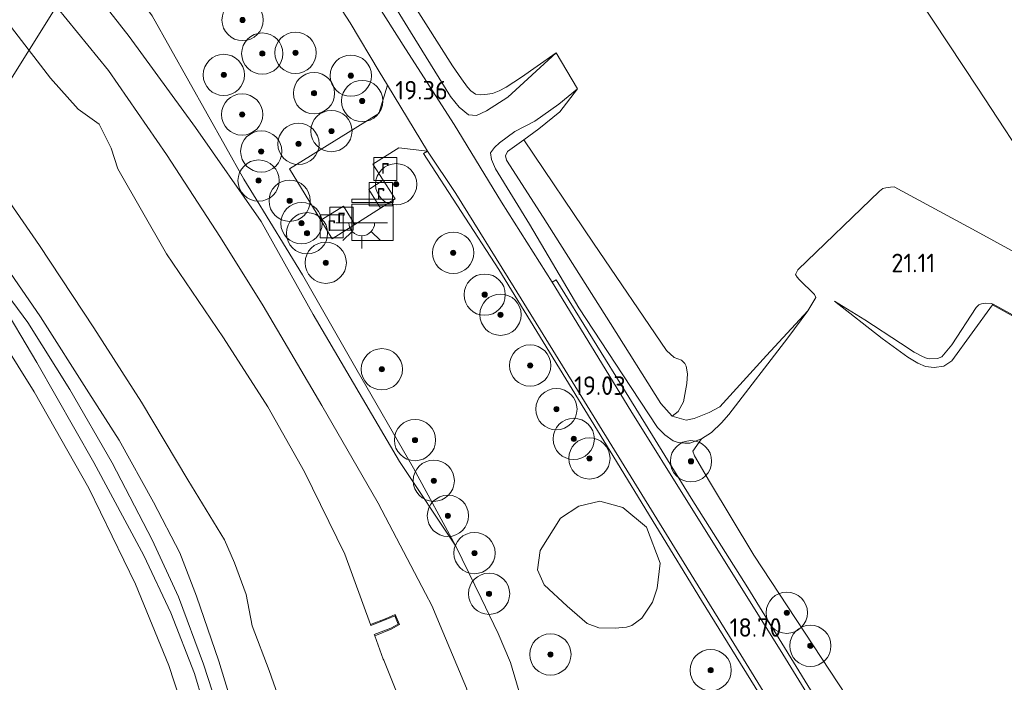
# Model space of a CAD drawing. Extents: x 196936 to 200438, y 361224 to 364196.
# Tile 59 of 256: x 197359 to 197455, y 363239 to 363303. Entities that reach past the tile are written whole.
import ezdxf
from ezdxf.enums import TextEntityAlignment as Align
from ezdxf.lldxf.tags import DXFTag

# ---------------------------------------------------------------- set-up
doc = ezdxf.new("R2010")
doc.units = 0
for name, color, linetype, lineweight in [('B-ME-GR-BOOM-S', 90, 'Continuous', 25), ('B-ME-GR-BOUWLAND_AKKERBOUW-GV', 80, 'Continuous', 13), ('B-ME-GR-GRAS-GV', 60, 'Continuous', 13), ('B-ME-GW-TALUD_KRUIN-G', 90, 'Continuous', 18), ('B-ME-GW-TALUD_TEEN-G', 90, 'Continuous', 18), ('B-ME-IE-MEUBILAIR_WEGMEUBILAIR-S', 7, 'Continuous', 25), ('B-ME-IE-TERREINAFSCHEIDING_KUNSTMATIG_HEKWERK-G', 20, 'IE-TERREINAFSCHEIDING-KUNSTMATIG', 18), ('B-ME-IE-TERREINAFSCHEIDING_KUNSTMATIG_MUUR-GV', 90, 'Continuous', 18), ('B-ME-KL-ET_HS-G', 10, 'KL-HS-N', 18), ('B-ME-OG-HOOGTEPUNT-S', 7, 'Continuous', 25), ('B-ME-OG-TERREIN_GROEN-GV', 7, 'Continuous', 18), ('B-ME-OG-TERREIN_GROEN_TUIN-GV', 7, 'Continuous', 18), ('B-ME-OG-WATER_BEEK-GV', 150, 'Continuous', 18), ('B-ME-RI-GWA_RIOOLPUT-S', 30, 'Continuous', 25), ('B-ME-VH-ONVERHARD-GV', 252, 'Continuous', 18), ('B-ME-VH-VERHARDING_ASFALT-GV', 252, 'Continuous', 18), ('B-ME-VH-VERHARDING_ASFALT_GROEN-GV', 100, 'Continuous', 18), ('B-ME-VH-VERHARDING_BETON-GV', 252, 'Continuous', 18), ('B-ME-VH-VERHARDING_STRAATBAKSTEEN-GV', 252, 'Continuous', 18)]:
    doc.layers.add(name, color=color, linetype=linetype, lineweight=lineweight)
doc.styles.add('NLCS-ISO', font='NLCS-ISO.ttf')
doc.styles.add('NLCS-ISO-ANNOTATIVE-T18', font='NLCS-ISO.ttf', dxfattribs={"height": 1.8})
doc.styles.get("Standard").update_dxf_attribs({"font": 'arial.ttf'})
doc.linetypes.add('IE-TERREINAFSCHEIDING-KUNSTMATIG', pattern='A,4,[82,NLCS.SHX,S=0.75,R=90,X=0,Y=0],4,-2', length=10)
tags = doc.linetypes.add('KL-HS-N', pattern='A,4,-1,[103,NLCS.SHX,S=0.75,R=0,X=0,Y=0],-1,4,-1,["H",Standard,S=1,R=0,X=0,Y=-0.5],-2', length=13).pattern_tags.tags
tags[18] = DXFTag(74, 10)

# ---------------------------------------------------------------- blocks, each defined once
blk = doc.blocks.new('SAL-HOOGTELABEL-SO')
at = {"color": 0, "linetype": 'ByBlock', "lineweight": -2, "style": 'NLCS-ISO-ANNOTATIVE-T18'}
blk.add_attdef('HOOGTE', text='', height=1.8, dxfattribs=at).set_placement((2.788, 0), align=Align.RIGHT)
blk = doc.blocks.new('SGR-BOOM_01-SO')
at = {"linetype": 'ByBlock', "lineweight": 18}
h = blk.add_hatch(color=0, dxfattribs=at)
h.dxf.hatch_style = 1
edge = h.paths.add_edge_path()
edge.add_arc((0, 0), 0.25, 0, 360)
at = {"color": 0, "linetype": 'ByBlock', "lineweight": 18}
for radius in [2, 0.25]:
    blk.add_circle((0, 0), radius, dxfattribs=at)
blk = doc.blocks.new('SKL-DATA_KAST-SO')
at = {"color": 0, "linetype": 'ByBlock', "lineweight": 18}
for points in [[(-2, 2), (2, 2), (2, 1.68), (-2, 1.68)], [(-2, 1.52), (2, 1.52), (2, -2), (-2, -2)]]:
    blk.add_lwpolyline(points, close=True, dxfattribs=at)
blk = doc.blocks.new('SRI-PUT_INSPECTIEPUT_RIOOLPUT-SO')
at = {"color": 0, "linetype": 'ByBlock', "lineweight": 18}
blk.add_lwpolyline([(-1.125, -1.125), (1.125, -1.125), (1.125, 1.125), (-1.125, 1.125)], close=True, dxfattribs=at)
at = {"color": 0, "linetype": 'ByBlock', "lineweight": 18, "style": 'NLCS-ISO'}
blk.add_text('r', height=1.5, dxfattribs=at).set_placement((0, 0.283), align=Align.MIDDLE_CENTER)
blk = doc.blocks.new('SKL-ET_OV_LICHTPUNT-SO')
at = {"color": 0, "linetype": 'ByBlock', "lineweight": 18}
for points in [[(-1.25, 0), (-2.5, 0)], [(1.25, 0), (2.5, 0)], [(-0.915, -0.851), (-1.831, -1.703)], [(0.915, -0.851), (1.831, -1.703)], [(0, -1.25), (0, -2.5)]]:
    blk.add_lwpolyline(points, dxfattribs=at)
blk.add_lwpolyline([(0, 0), (1.25, 0, -1), (-1.25, 0)], format="xyb", close=True, dxfattribs=at)

msp = doc.modelspace()

# ---------------------------------------------------------------- linework, layer by layer
at = {"layer": 'B-ME-GR-BOUWLAND_AKKERBOUW-GV'}
for points in [[(197458.196, 363287.888, 21.941), (197452.345, 363296.801, 22.075), (197445.161, 363307.744, 22.008), (197439.969, 363315.657, 22.083), (197437.872, 363318.852, 22.033), (197434.662, 363323.742, 22.122), (197426.359, 363336.395, 22.214), (197422.804, 363341.807, 22.383), (197419.464, 363346.891, 22.34), (197411.778, 363358.583, 22.609), (197410.021, 363361.256, 22.557), (197406.853, 363366.076, 22.737), (197406.083, 363367.246, 23.072), (197407.044, 363368.009, 23.14), (197411.578, 363371.254, 22.969), (197410.229, 363373.23, 23.091), (197429.615, 363387.425, 22.741), (197464.721, 363412.435, 22.791)], [(197445.161, 363307.744, 22.008), (197452.345, 363296.801, 22.075), (197458.196, 363287.888, 21.941)], [(197466.602, 363275.083, 21.622), (197452.213, 363282.968, 21.58), (197444.24, 363287.237, 21.54), (197443.883, 363287.228, 21.54), (197443.445, 363287.149, 21.54), (197443.163, 363287.079, 21.54), (197442.822, 363286.846, 21.539), (197434.926, 363279.198, 20.951), (197434.695, 363278.762, 20.948), (197434.833, 363278.488, 20.948), (197435.028, 363278.267, 20.946), (197436.533, 363276.83, 20.853), (197436.645, 363276.539, 20.853), (197435.883, 363275.224, 20.658), (197431.888, 363270.895, 20.516), (197427.362, 363265.927, 20.312), (197426.31, 363265.387, 20.296), (197424.867, 363264.78, 20.294), (197424.083, 363264.645, 20.177), (197422.731, 363265.02, 20.139), (197423.318, 363265.465, 20.186), (197423.819, 363266.416, 20.195), (197424.153, 363268.202, 20.22), (197424.204, 363269.122, 20.157), (197424.102, 363269.853, 20.092), (197423.965, 363270.128, 20.045), (197423.642, 363270.45, 19.988), (197422.922, 363270.723, 19.942), (197422.191, 363271.37, 19.929), (197415.1, 363281.794, 20.156), (197408.344, 363291.801, 20.499), (197409.818, 363292.859, 20.647), (197411.844, 363294.524, 20.777), (197413.564, 363296.753, 20.865), (197411.475, 363300.246, 21.111), (197408.121, 363297.884, 20.847), (197406.651, 363296.906, 20.726), (197405.97, 363296.558, 20.707), (197405.315, 363296.292, 20.721), (197404.575, 363296.199, 20.688), (197404.14, 363296.162, 20.631), (197403.672, 363296.233, 20.631), (197403.215, 363296.549, 20.63), (197402.879, 363296.905, 20.628), (197402.295, 363297.71, 20.646), (197401.445, 363298.98, 20.735), (197400.158, 363301.01, 20.806), (197397.563, 363305.076, 20.896)], [(197357.7682, 363272.3617, 17.6072), (197360.884, 363267.3706, 17.5653), (197366.1857, 363258.0382, 17.5474), (197370.7037, 363248.7189, 17.5653), (197373.9247, 363240.8651, 17.6192), (197376.498, 363233.0463, 17.7447), (197378.8239, 363224.6852, 17.9421), (197380.0549, 363218.5376, 18.2204), (197382.3312, 363209.1232, 18.5019), (197385.1227, 363198.0266, 18.658), (197387.5887, 363189.9812, 18.5237), (197390.3193, 363180.7103, 18.5708), (197393.0646, 363171.1414, 18.3349), (197395.6188, 363162.3426, 18.1135)]]:
    msp.add_polyline3d(points, dxfattribs=at)
at = {"layer": 'B-ME-GR-GRAS-GV'}
for points in [[(197397.6651, 363259.9841, 18.6724), (197401.7443, 363252.4143, 18.8557), (197396.3025, 363260.6188, 18.6285), (197387.9398, 363274.888, 18.394), (197382.8821, 363283.8969, 18.148), (197376.525, 363293.0165, 18.0736), (197370.0839, 363301.829, 18.0393), (197362.947, 363310.983, 17.576), (197361.416, 363313.623, 17.743), (197364.602, 363313.293, 18.997), (197365.113, 363312.229, 19.119), (197366.469, 363311.1, 19.226), (197368.186, 363309.411, 19.333), (197372.31, 363303.8188, 19.3245), (197381.2141, 363287.9841, 19.131), (197382.1487, 363286.4634, 19.0919), (197386.9118, 363278.7133, 18.8924), (197392.0783, 363269.677, 18.3877)], [(197422.731, 363265.02, 20.139), (197424.083, 363264.645, 20.177), (197424.867, 363264.78, 20.294), (197426.31, 363265.387, 20.296), (197427.362, 363265.927, 20.312), (197431.888, 363270.895, 20.516), (197435.883, 363275.224, 20.658), (197433.927, 363272.627, 20.494), (197428.229, 363265.196, 19.856), (197427.509, 363264.36, 19.71), (197426.551, 363263.444, 19.597), (197425.569, 363262.822, 19.544), (197424.436, 363262.412, 19.505), (197423.948, 363262.41, 19.37), (197423.317, 363262.463, 19.168), (197422.82, 363262.619, 19.058), (197422.019, 363263.197, 19.031), (197421.298, 363263.935, 19.018), (197417.938, 363269.026, 18.994), (197413.695, 363275.515, 19.115), (197408.9, 363283.647, 19.233), (197405.612, 363288.992, 19.447), (197405.203, 363289.908, 19.472), (197405.127, 363290.555, 19.48), (197405.5, 363291.058, 19.594), (197405.988, 363291.521, 19.757), (197407.486, 363292.607, 20.03), (197409.425, 363293.625, 20.319), (197411.747, 363295.263, 20.584), (197413.564, 363296.753, 20.865), (197411.844, 363294.524, 20.777), (197409.818, 363292.859, 20.647), (197408.344, 363291.801, 20.499), (197406.776, 363290.675, 20.341), (197406.575, 363290.261, 20.286), (197406.672, 363289.85, 20.274), (197410.226, 363284.317, 20.056), (197416.745, 363273.989, 20.005), (197421.62, 363266.252, 20.089)], [(197415.6117, 363244.5097, 18.7472), (197417.2003, 363244.4545, 18.769), (197418.3167, 363244.5679, 18.7835), (197418.8266, 363244.7169, 18.7835), (197419.7981, 363245.4521, 18.7787), (197420.8207, 363246.9743, 18.8101), (197421.2683, 363248.3369, 18.8029), (197421.5735, 363250.7707, 18.8799), (197420.2364, 363254.2442, 18.8852), (197417.9379, 363256.1549, 18.9591), (197415.7036, 363256.7652, 18.996), (197413.6921, 363256.2951, 18.9644), (197411.8898, 363255.1305, 18.9591), (197409.9196, 363251.9972, 18.9696), (197409.6893, 363250.1155, 18.9802), (197410.312, 363248.6626, 18.9749), (197412.5388, 363246.5947, 18.8271), (197414.4981, 363244.9307, 18.7521)]]:
    msp.add_polyline3d(points, close=True, dxfattribs=at)
for points in [[(197397.563, 363305.076, 20.896), (197400.158, 363301.01, 20.806), (197401.445, 363298.98, 20.735), (197402.295, 363297.71, 20.646), (197402.879, 363296.905, 20.628), (197403.215, 363296.549, 20.63), (197403.672, 363296.233, 20.631), (197404.14, 363296.162, 20.631), (197404.575, 363296.199, 20.688), (197405.315, 363296.292, 20.721), (197405.97, 363296.558, 20.707), (197406.651, 363296.906, 20.726), (197408.121, 363297.884, 20.847), (197411.475, 363300.246, 21.111), (197406.811, 363295.937, 20.14), (197404.727, 363294.605, 19.832), (197403.749, 363294.163, 19.611), (197402.985, 363294.215, 19.519), (197402.079, 363294.962, 19.409), (197401.234, 363296.012, 19.394), (197397.358, 363302.268, 19.481), (197390.912, 363312.801, 19.62)], [(197390.912, 363312.801, 19.62), (197397.358, 363302.268, 19.481), (197401.234, 363296.012, 19.394), (197402.079, 363294.962, 19.409), (197402.985, 363294.215, 19.519), (197403.749, 363294.163, 19.611), (197404.727, 363294.605, 19.832), (197406.811, 363295.937, 20.14), (197411.475, 363300.246, 21.111), (197413.564, 363296.753, 20.865), (197411.747, 363295.263, 20.584), (197409.425, 363293.625, 20.319), (197407.486, 363292.607, 20.03), (197405.988, 363291.521, 19.757), (197405.5, 363291.058, 19.594), (197405.127, 363290.555, 19.48), (197405.203, 363289.908, 19.472), (197405.612, 363288.992, 19.447), (197408.9, 363283.647, 19.233), (197413.695, 363275.515, 19.115), (197417.938, 363269.026, 18.994), (197421.298, 363263.935, 19.018), (197422.019, 363263.197, 19.031), (197422.82, 363262.619, 19.058), (197423.317, 363262.463, 19.168), (197423.948, 363262.41, 19.37), (197424.436, 363262.412, 19.505), (197425.569, 363262.822, 19.544), (197424.74, 363261.625, 19.328), (197424.882, 363261.172, 19.184), (197426.343, 363258.695, 19.024), (197430.631, 363251.53, 18.824), (197439.664, 363237.85, 18.725)], [(197362.947, 363310.983, 17.576), (197370.0839, 363301.829, 18.0393), (197376.525, 363293.0165, 18.0736), (197382.8821, 363283.8969, 18.148), (197387.9398, 363274.888, 18.394), (197396.3025, 363260.6188, 18.6285), (197401.7443, 363252.4143, 18.8557), (197397.6651, 363259.9841, 18.6724), (197392.0783, 363269.677, 18.3877), (197386.9118, 363278.7133, 18.8924), (197382.1487, 363286.4634, 19.0919), (197381.2141, 363287.9841, 19.131), (197372.31, 363303.8188, 19.3245)], [(197386.685, 363310.636, 19.619), (197391.515, 363303.137, 19.421), (197394.332, 363298.433, 19.388), (197395.142, 363297.092, 19.356), (197394.297, 363294.352, 19.219), (197385.624, 363288.988, 19.141), (197388.672, 363284.036, 19.063), (197389.787, 363282.226, 19.036), (197391.965, 363283.607, 19.063), (197394.468, 363285.194, 19.036), (197395.868, 363286.082, 19.078), (197394.718, 363287.888, 19.087), (197393.718, 363289.457, 19.12), (197396.226, 363291.029, 19.168), (197399.007, 363290.698, 19.206), (197398.6299, 363290.4905, 19.2538), (197405.9303, 363279.2335, 19.2092), (197416.7201, 363261.6181, 18.8742), (197425.5652, 363247.1497, 18.8136), (197433.7269, 363234.008, 18.7339), (197443.4369, 363218.3594, 18.5808), (197452.4276, 363204.4423, 18.5297), (197455.3701, 363200.0193, 18.4946)], [(197436.1391, 363238.496, 18.8016), (197430.0653, 363248.3682, 18.9195), (197424.5818, 363257.0827, 18.9703), (197418.5213, 363266.8722, 19.028), (197411.4833, 363278.2454, 19.1828), (197411.096, 363278.013, 19.162), (197406.192, 363285.773, 19.245), (197401.598, 363293.291, 19.393), (197396.892, 363300.643, 19.503), (197391.167, 363309.687, 19.641)], [(197396.1902, 363237.8098, 16.1258), (197394.7715, 363241.3632, 16.1258), (197394.7289, 363241.4569, 16.1258), (197393.8915, 363243.7367, 16.1258), (197395.502, 363244.38, 16.572), (197396.291, 363244.817, 17.005), (197395.882, 363245.807, 17.025), (197395.019, 363245.422, 16.572), (197393.4975, 363244.8095, 16.1258), (197390.9871, 363251.6441, 16.1258), (197387.0953, 363259.6167, 16.1258), (197383.5428, 363265.9146, 16.1258), (197379.2328, 363272.6207, 16.1258), (197373.7027, 363280.744, 16.1258), (197368.9816, 363288.9978, 16.1258), (197368.3595, 363290.9956, 16.1258), (197367.1778, 363293.3183, 16.1258), (197365.1646, 363294.7919, 16.1258), (197362.4706, 363297.7698, 16.1258), (197355.2035, 363307.2268, 16.1258)], [(197422.4619, 363160.1963, 17.4761), (197420.8353, 363164.7618, 17.4592), (197419.3737, 363171.8903, 17.4447), (197417.8059, 363178.0226, 17.6141), (197415.2685, 363185.8897, 17.4616), (197414.0476, 363191.3883, 17.6116), (197413.0869, 363197.6186, 17.7665), (197412.1479, 363203.8524, 18.0182), (197410.9151, 363209.8386, 18.2336), (197409.2927, 363216.5851, 18.2892), (197407.4926, 363223.1917, 18.4514), (197406.3067, 363227.7838, 18.4925), (197404.3493, 363233.2971, 18.7103), (197402.7954, 363238.653, 18.7878), (197400.5127, 363244.1138, 18.7539), (197399.4354, 363246.6543, 18.7829), (197398.8135, 363247.8367, 18.7636), (197394.2197, 363256.5816, 18.5339), (197388.7815, 363266.0679, 18.381), (197383.0795, 363275.7156, 18.3228), (197378.9362, 363282.3357, 18.159), (197373.7139, 363290.3788, 18.0825), (197368.0814, 363298.5426, 17.9297), (197361.0835, 363307.1657, 17.7295)], [(197361.0835, 363307.1657, 17.7295), (197368.0814, 363298.5426, 17.9297), (197373.7139, 363290.3788, 18.0825), (197378.9362, 363282.3357, 18.159), (197383.0795, 363275.7156, 18.3228), (197388.7815, 363266.0679, 18.381), (197394.2197, 363256.5816, 18.5339), (197398.8135, 363247.8367, 18.7636), (197399.4354, 363246.6543, 18.7829), (197400.5127, 363244.1138, 18.7539), (197402.7954, 363238.653, 18.7878), (197404.3493, 363233.2971, 18.7103), (197406.3067, 363227.7838, 18.4925), (197407.4926, 363223.1917, 18.4514), (197409.2927, 363216.5851, 18.2892), (197410.9151, 363209.8386, 18.2336), (197412.1479, 363203.8524, 18.0182), (197413.0869, 363197.6186, 17.7665), (197414.0476, 363191.3883, 17.6116), (197415.2685, 363185.8897, 17.4616), (197417.8059, 363178.0226, 17.6141), (197419.3737, 363171.8903, 17.4447), (197420.8353, 363164.7618, 17.4592), (197422.4619, 363160.1963, 17.4761)], [(197332.9562, 363305.6728, 17.786), (197339.1028, 363299.4075, 17.7442), (197343.4942, 363294.5057, 17.7143), (197346.7404, 363290.6473, 17.6186), (197352.7923, 363282.7199, 17.5349), (197357.3989, 363276.4852, 17.5349), (197361.1445, 363270.2232, 17.5349), (197366.6709, 363260.5363, 17.6246), (197371.503, 363251.5189, 17.6246), (197374.1333, 363245.9423, 17.6485), (197376.4222, 363240.0593, 17.6485), (197378.0477, 363234.6555, 17.6844), (197381.7103, 363221.1231, 17.9714), (197383.1713, 363215.6612, 18.0562), (197385.6622, 363206.4841, 18.162), (197388.5249, 363196.3941, 18.1132), (197391.1629, 363186.3053, 18.0725), (197393.8338, 363175.5483, 18.1376), (197395.6976, 363168.4028, 18.0603), (197397.0119, 363164.1996, 17.8812), (197399.0203, 363159.1729, 17.751)], [(197395.6188, 363162.3426, 18.1135), (197393.0646, 363171.1414, 18.3349), (197390.3193, 363180.7103, 18.5708), (197387.5887, 363189.9812, 18.5237), (197385.1227, 363198.0266, 18.658), (197382.3312, 363209.1232, 18.5019), (197380.0549, 363218.5376, 18.2204), (197378.8239, 363224.6852, 17.9421), (197376.498, 363233.0463, 17.7447), (197373.9247, 363240.8651, 17.6192), (197370.7037, 363248.7189, 17.5653), (197366.1857, 363258.0382, 17.5474), (197360.884, 363267.3706, 17.5653), (197357.7682, 363272.3617, 17.6072), (197356.5723, 363276.2536, 17.6119), (197351.4161, 363283.2102, 17.6306), (197345.3774, 363290.8522, 17.771), (197339.406, 363297.7769, 17.9062), (197332.0503, 363305.1578, 17.9426)], [(197399.852, 363159.12, 17.6899), (197397.4012, 363165.4972, 17.9219), (197395.1433, 363173.9261, 18.0237), (197391.8416, 363187.2006, 18.0237), (197388.147, 363200.8233, 18.0888), (197384.8513, 363212.9014, 18.0603), (197382.4886, 363222.3388, 17.9118), (197381.1374, 363228.362, 17.7718), (197379.0589, 363235.6187, 17.6171), (197377.3055, 363240.9885, 17.5729), (197374.8715, 363247.507, 17.5332), (197372.3287, 363253.0383, 17.5287), (197368.4431, 363260.4985, 17.5243), (197364.348, 363267.5949, 17.5022), (197360.2634, 363274.1152, 17.5022), (197357.8095, 363277.4328, 17.5243), (197353.2462, 363283.9791, 17.5155), (197348.9196, 363289.6971, 17.5729), (197344.9829, 363294.4052, 17.6569), (197339.4655, 363300.3437, 17.6834), (197335.054, 363305.1815, 17.7055)], [(197339.1842, 363303.9566, 17.6572), (197343.8746, 363299.3082, 17.6307), (197347.9241, 363294.412, 17.613), (197351.5995, 363289.0221, 17.613), (197356.3717, 363282.0763, 17.6042), (197361.5097, 363274.6531, 17.4185), (197366.186, 363267.2792, 17.6086), (197369.1121, 363262.6969, 17.6218), (197372.456, 363256.6759, 17.6174), (197374.9988, 363251.7841, 17.6174), (197376.6076, 363247.5669, 17.6174), (197378.8015, 363241.2572, 17.6174), (197381.231, 363233.232, 17.8252), (197383.547, 363223.9919, 18.0329), (197384.4089, 363220.8588, 18.0834), (197386.1479, 363213.7721, 18.0902), (197388.7682, 363204.9152, 18.1277), (197391.2622, 363196.2574, 18.1414), (197394.5627, 363185.1277, 18.08), (197397.3349, 363174.1635, 18.1004), (197400.2755, 363164.2924, 17.9538), (197403.1766, 363156.6094, 17.6401)], [(197403.1766, 363156.6094, 17.6401), (197400.2755, 363164.2924, 17.9538), (197397.3349, 363174.1635, 18.1004), (197394.5627, 363185.1277, 18.08), (197391.2622, 363196.2574, 18.1414), (197388.7682, 363204.9152, 18.1277), (197386.1479, 363213.7721, 18.0902), (197384.4089, 363220.8588, 18.0834), (197383.547, 363223.9919, 18.0329), (197381.231, 363233.232, 17.8252), (197378.8015, 363241.2572, 17.6174), (197376.6076, 363247.5669, 17.6174), (197374.9988, 363251.7841, 17.6174), (197372.456, 363256.6759, 17.6174), (197369.1121, 363262.6969, 17.6218), (197366.186, 363267.2792, 17.6086), (197361.5097, 363274.6531, 17.4185), (197356.3717, 363282.0763, 17.6042), (197351.5995, 363289.0221, 17.613), (197347.9241, 363294.412, 17.613), (197343.8746, 363299.3082, 17.6307), (197339.1842, 363303.9566, 17.6572)], [(197357.5731, 363287.0807, 16.095), (197361.3918, 363281.5696, 16.095), (197366.6641, 363273.5698, 16.095), (197371.291, 363266.3736, 16.0906), (197375.7857, 363258.8466, 16.0906), (197379.3417, 363253.0455, 16.0906), (197380.3011, 363250.8072, 16.0906), (197381.437, 363247.7308, 16.0906), (197382.0306, 363244.6908, 16.0906), (197383.6789, 363240.3562, 16.0906), (197386.7869, 363231.4501, 16.0906)]]:
    msp.add_polyline3d(points, dxfattribs=at)
at = {"layer": 'B-ME-GW-TALUD_KRUIN-G'}
for points in [[(197300.2265, 363354.0248, 17.4419), (197305.6846, 363351.0487, 17.5183), (197312.201, 363347.4109, 17.5511), (197315.8729, 363345.0811, 17.5329), (197320.2088, 363342.1109, 17.4892), (197326.2471, 363338.277, 17.5438), (197331.8896, 363334.1584, 17.5984), (197339.2745, 363328.4011, 17.6057), (197344.6436, 363323.6607, 17.6821), (197349.5212, 363319.3337, 17.6749), (197355.2631, 363313.6511, 17.6821), (197361.0835, 363307.1657, 17.7295), (197368.0814, 363298.5426, 17.9297), (197373.7139, 363290.3788, 18.0825), (197378.9362, 363282.3357, 18.159), (197383.0795, 363275.7156, 18.3228), (197388.7815, 363266.0679, 18.381), (197394.2197, 363256.5816, 18.5339), (197398.8135, 363247.8367, 18.7636)], [(197400.158, 363301.01, 20.806), (197397.563, 363305.076, 20.896), (197395.658, 363308.009, 20.947), (197392.835, 363312.71, 20.996), (197389.18, 363318.564, 21.066), (197385.607, 363324.433, 21.059), (197381.379, 363331.393, 21.057), (197378.299, 363336.353, 21.043), (197376.479, 363339.312, 21.079), (197375.653, 363340.543, 21.048), (197374.89, 363341.601, 20.984), (197374.137, 363342.501, 20.915), (197373.617, 363343.291, 20.869), (197373.217, 363343.965, 20.852), (197372.906, 363344.53, 20.856), (197372.838, 363344.781, 20.878), (197372.908, 363344.99, 20.905), (197373.416, 363345.413, 20.967)], [(197383.547, 363223.9919, 18.0329), (197381.231, 363233.232, 17.8252), (197378.8015, 363241.2572, 17.6174), (197376.6076, 363247.5669, 17.6174), (197374.9988, 363251.7841, 17.6174), (197372.456, 363256.6759, 17.6174), (197369.1121, 363262.6969, 17.6218), (197366.186, 363267.2792, 17.6086), (197361.5097, 363274.6531, 17.4185), (197356.3717, 363282.0763, 17.6042), (197351.5995, 363289.0221, 17.613), (197347.9241, 363294.412, 17.613), (197343.8746, 363299.3082, 17.6307), (197339.1842, 363303.9566, 17.6572), (197332.6024, 363309.9709, 17.697), (197326.0361, 363315.7608, 17.7014), (197319.5192, 363321.373, 17.7942), (197313.7956, 363325.6484, 17.7986), (197307.0478, 363330.0062, 17.6749), (197301.5351, 363332.9746, 17.7279), (197297.582, 363334.9679, 17.8202)], [(197382.1487, 363286.4634, 19.0919), (197381.2141, 363287.9841, 19.131), (197372.31, 363303.8188, 19.3245), (197368.186, 363309.411, 19.333)], [(197405.315, 363296.292, 20.721), (197404.575, 363296.199, 20.688), (197404.14, 363296.162, 20.631), (197403.672, 363296.233, 20.631), (197403.215, 363296.549, 20.63), (197402.879, 363296.905, 20.628), (197402.295, 363297.71, 20.646), (197401.445, 363298.98, 20.735), (197400.158, 363301.01, 20.806)], [(197411.475, 363300.246, 21.111), (197408.121, 363297.884, 20.847), (197406.651, 363296.906, 20.726), (197405.97, 363296.558, 20.707), (197405.315, 363296.292, 20.721)], [(197424.083, 363264.645, 20.177), (197422.731, 363265.02, 20.139), (197421.62, 363266.252, 20.089), (197416.745, 363273.989, 20.005), (197410.226, 363284.317, 20.056), (197406.672, 363289.85, 20.274), (197406.575, 363290.261, 20.286), (197406.776, 363290.675, 20.341), (197408.344, 363291.801, 20.499), (197409.818, 363292.859, 20.647), (197411.844, 363294.524, 20.777), (197413.564, 363296.753, 20.865)], [(197453.839, 363275.889, 21.38), (197453.652, 363275.952, 21.366), (197453.101, 363275.965, 21.252), (197452.714, 363275.918, 21.252), (197452.444, 363275.802, 21.252), (197452.209, 363275.544, 21.252), (197449.845, 363271.92, 20.937), (197448.881, 363270.767, 20.935), (197448.445, 363270.599, 20.935), (197447.706, 363270.565, 20.933), (197447.432, 363270.626, 20.933), (197446.982, 363270.794, 20.933), (197446.19, 363271.215, 20.935), (197444.857, 363272.09, 20.933), (197441.402, 363274.371, 20.897), (197438.457, 363276.161, 20.726)], [(197435.883, 363275.224, 20.658), (197431.888, 363270.895, 20.516), (197427.362, 363265.927, 20.312), (197426.31, 363265.387, 20.296), (197424.867, 363264.78, 20.294), (197424.083, 363264.645, 20.177)], [(197398.8135, 363247.8367, 18.7636), (197399.4354, 363246.6543, 18.7829), (197400.5127, 363244.1138, 18.7539), (197402.7954, 363238.653, 18.7878), (197404.3493, 363233.2971, 18.7103), (197406.3067, 363227.7838, 18.4925), (197407.4926, 363223.1917, 18.4514), (197409.2927, 363216.5851, 18.2892), (197410.9151, 363209.8386, 18.2336), (197412.1479, 363203.8524, 18.0182), (197413.0869, 363197.6186, 17.7665), (197414.0476, 363191.3883, 17.6116), (197415.2685, 363185.8897, 17.4616), (197417.8059, 363178.0226, 17.6141), (197419.3737, 363171.8903, 17.4447), (197420.8353, 363164.7618, 17.4592), (197422.4619, 363160.1963, 17.4761), (197425.6043, 363153.4058, 17.3188), (197427.4448, 363149.7203, 17.0817), (197431.7373, 363141.8694, 17.1107), (197435.9898, 363135.3693, 17.1615), (197441.044, 363127.4856, 17.2196), (197445.324, 363121.874, 17.327)]]:
    msp.add_polyline3d(points, dxfattribs=at)
at = {"layer": 'B-ME-GW-TALUD_TEEN-G'}
for points in [[(197380.978, 363351.376, 21.52), (197376.464, 363348.453, 20.991), (197372.051, 363345.52, 20.193), (197371.614, 363345.03, 20.077), (197371.526, 363344.423, 20.077), (197371.807, 363343.749, 20.024), (197373.592, 363341.011, 19.909), (197378.123, 363333.671, 19.808), (197384.21, 363323.716, 19.726), (197390.912, 363312.801, 19.62), (197397.358, 363302.268, 19.481), (197401.234, 363296.012, 19.394), (197402.079, 363294.962, 19.409), (197402.985, 363294.215, 19.519), (197403.749, 363294.163, 19.611), (197404.727, 363294.605, 19.832), (197406.811, 363295.937, 20.14), (197411.475, 363300.246, 21.111)], [(197362.947, 363310.983, 17.576), (197370.0839, 363301.829, 18.0393), (197376.525, 363293.0165, 18.0736), (197382.8821, 363283.8969, 18.148), (197387.9398, 363274.888, 18.394), (197396.3025, 363260.6188, 18.6285), (197401.7443, 363252.4143, 18.8557)], [(197413.564, 363296.753, 20.865), (197411.747, 363295.263, 20.584), (197409.425, 363293.625, 20.319), (197407.486, 363292.607, 20.03), (197405.988, 363291.521, 19.757), (197405.5, 363291.058, 19.594), (197405.127, 363290.555, 19.48), (197405.203, 363289.908, 19.472), (197405.612, 363288.992, 19.447), (197408.9, 363283.647, 19.233), (197413.695, 363275.515, 19.115), (197417.938, 363269.026, 18.994)], [(197438.457, 363276.161, 20.726), (197443.073, 363272.534, 20.405), (197445.572, 363270.733, 20.409), (197446.53, 363270.164, 20.405), (197447.299, 363269.836, 20.398), (197448.141, 363269.736, 20.407), (197449.077, 363269.859, 20.405), (197449.835, 363270.376, 20.405), (197453.791, 363275.801, 20.309)], [(197435.883, 363275.224, 20.658), (197433.927, 363272.627, 20.494), (197428.229, 363265.196, 19.856), (197427.509, 363264.36, 19.71), (197426.551, 363263.444, 19.597), (197425.569, 363262.822, 19.544), (197424.436, 363262.412, 19.505), (197423.948, 363262.41, 19.37), (197423.317, 363262.463, 19.168), (197422.82, 363262.619, 19.058), (197422.019, 363263.197, 19.031), (197421.298, 363263.935, 19.018), (197417.938, 363269.026, 18.994)]]:
    msp.add_polyline3d(points, dxfattribs=at)
at = {"layer": 'B-ME-IE-TERREINAFSCHEIDING_KUNSTMATIG_HEKWERK-G'}
for points in [[(197401.7443, 363252.4143, 18.8557), (197397.6651, 363259.9841, 18.6724), (197392.0783, 363269.677, 18.3877), (197386.9118, 363278.7133, 18.8924), (197382.1487, 363286.4634, 19.0919)], [(197401.7443, 363252.4143, 18.8557), (197404.2042, 363247.3687, 18.8652), (197405.8689, 363243.9461, 18.8515), (197407.0565, 363241.1291, 18.8542), (197408.6537, 363235.7741, 18.769)]]:
    msp.add_polyline3d(points, dxfattribs=at)
at = {"layer": 'B-ME-IE-TERREINAFSCHEIDING_KUNSTMATIG_MUUR-GV'}
for points in [[(197473.023, 363265.307, 21.25), (197473.141, 363265.128, 20.309), (197453.791, 363275.801, 20.309), (197453.839, 363275.889, 21.38)], [(197395.882, 363245.807, 17.025), (197396.291, 363244.817, 17.005), (197395.502, 363244.38, 16.572), (197393.8915, 363243.7367, 16.1258), (197393.8535, 363243.8403, 16.1258), (197395.454, 363244.467, 16.1258), (197396.1731, 363244.866, 16.1258), (197395.8379, 363245.6778, 16.1258), (197395.06, 363245.3308, 16.1258), (197393.531, 363244.7183, 16.1258), (197393.4975, 363244.8095, 16.1258), (197395.019, 363245.422, 16.572)]]:
    msp.add_polyline3d(points, close=True, dxfattribs=at)
at = {"layer": 'B-ME-KL-ET_HS-G'}
msp.add_polyline3d([(197404.036, 363370.332, 22.906), (197402.747, 363368.256, 22.906), (197384.608, 363339.256, 22.456), (197366.469, 363310.257, 22.006), (197348.331, 363281.257, 21.556), (197330.192, 363252.258, 21.106), (197312.053, 363223.258, 20.656), (197293.914, 363194.259, 20.206), (197275.776, 363165.259, 19.756), (197257.637, 363136.26, 19.306)], dxfattribs=at)
at = {"layer": 'B-ME-OG-TERREIN_GROEN-GV'}
for points in [[(197423.318, 363265.465, 20.186), (197422.731, 363265.02, 20.139), (197421.62, 363266.252, 20.089), (197416.745, 363273.989, 20.005), (197410.226, 363284.317, 20.056), (197406.672, 363289.85, 20.274), (197406.575, 363290.261, 20.286), (197406.776, 363290.675, 20.341), (197408.344, 363291.801, 20.499), (197415.1, 363281.794, 20.156), (197422.191, 363271.37, 19.929), (197422.922, 363270.723, 19.942), (197423.642, 363270.45, 19.988), (197423.965, 363270.128, 20.045), (197424.102, 363269.853, 20.092), (197424.204, 363269.122, 20.157), (197424.153, 363268.202, 20.22), (197423.819, 363266.416, 20.195)], [(197418.3167, 363244.5679, 18.7835), (197417.2003, 363244.4545, 18.769), (197415.6117, 363244.5097, 18.7472), (197414.4981, 363244.9307, 18.7521), (197412.5388, 363246.5947, 18.8271), (197410.312, 363248.6626, 18.9749), (197409.6893, 363250.1155, 18.9802), (197409.9196, 363251.9972, 18.9696), (197411.8898, 363255.1305, 18.9591), (197413.6921, 363256.2951, 18.9644), (197415.7036, 363256.7652, 18.996), (197417.9379, 363256.1549, 18.9591), (197420.2364, 363254.2442, 18.8852), (197421.5735, 363250.7707, 18.8799), (197421.2683, 363248.3369, 18.8029), (197420.8207, 363246.9743, 18.8101), (197419.7981, 363245.4521, 18.7787), (197418.8266, 363244.7169, 18.7835)]]:
    msp.add_polyline3d(points, close=True, dxfattribs=at)
at = {"layer": 'B-ME-OG-TERREIN_GROEN_TUIN-GV'}
for points in [[(197439.664, 363237.85, 18.725), (197430.631, 363251.53, 18.824), (197426.343, 363258.695, 19.024), (197424.882, 363261.172, 19.184), (197424.74, 363261.625, 19.328), (197425.569, 363262.822, 19.544), (197426.551, 363263.444, 19.597), (197427.509, 363264.36, 19.71), (197428.229, 363265.196, 19.856), (197433.927, 363272.627, 20.494), (197435.883, 363275.224, 20.658), (197436.645, 363276.539, 20.853), (197436.533, 363276.83, 20.853), (197435.028, 363278.267, 20.946), (197434.833, 363278.488, 20.948), (197434.695, 363278.762, 20.948), (197434.926, 363279.198, 20.951), (197442.822, 363286.846, 21.539), (197443.163, 363287.079, 21.54), (197443.445, 363287.149, 21.54), (197443.883, 363287.228, 21.54), (197444.24, 363287.237, 21.54), (197452.213, 363282.968, 21.58), (197466.602, 363275.083, 21.622)], [(197473.023, 363265.307, 21.25), (197453.839, 363275.889, 21.38), (197453.652, 363275.952, 21.366), (197453.101, 363275.965, 21.252), (197452.714, 363275.918, 21.252), (197452.444, 363275.802, 21.252), (197452.209, 363275.544, 21.252), (197449.845, 363271.92, 20.937), (197448.881, 363270.767, 20.935), (197448.445, 363270.599, 20.935), (197447.706, 363270.565, 20.933), (197447.432, 363270.626, 20.933), (197446.982, 363270.794, 20.933), (197446.19, 363271.215, 20.935), (197444.857, 363272.09, 20.933), (197441.402, 363274.371, 20.897), (197438.457, 363276.161, 20.726), (197443.073, 363272.534, 20.405), (197445.572, 363270.733, 20.409), (197446.53, 363270.164, 20.405), (197447.299, 363269.836, 20.398), (197448.141, 363269.736, 20.407), (197449.077, 363269.859, 20.405), (197449.835, 363270.376, 20.405), (197453.791, 363275.801, 20.309), (197473.141, 363265.128, 20.309)]]:
    msp.add_polyline3d(points, dxfattribs=at)
msp.add_polyline3d([(197447.432, 363270.626, 20.933), (197447.706, 363270.565, 20.933), (197448.445, 363270.599, 20.935), (197448.881, 363270.767, 20.935), (197449.845, 363271.92, 20.937), (197452.209, 363275.544, 21.252), (197452.444, 363275.802, 21.252), (197452.714, 363275.918, 21.252), (197453.101, 363275.965, 21.252), (197453.652, 363275.952, 21.366), (197453.839, 363275.889, 21.38), (197453.791, 363275.801, 20.309), (197449.835, 363270.376, 20.405), (197449.077, 363269.859, 20.405), (197448.141, 363269.736, 20.407), (197447.299, 363269.836, 20.398), (197446.53, 363270.164, 20.405), (197445.572, 363270.733, 20.409), (197443.073, 363272.534, 20.405), (197438.457, 363276.161, 20.726), (197441.402, 363274.371, 20.897), (197444.857, 363272.09, 20.933), (197446.19, 363271.215, 20.935), (197446.982, 363270.794, 20.933)], close=True, dxfattribs=at)
at = {"layer": 'B-ME-OG-WATER_BEEK-GV'}
for points in [[(197355.2035, 363307.2268, 16.1258), (197362.4706, 363297.7698, 16.1258), (197365.1646, 363294.7919, 16.1258), (197367.1778, 363293.3183, 16.1258), (197368.3595, 363290.9956, 16.1258), (197368.9816, 363288.9978, 16.1258), (197373.7027, 363280.744, 16.1258), (197379.2328, 363272.6207, 16.1258), (197383.5428, 363265.9146, 16.1258), (197387.0953, 363259.6167, 16.1258), (197390.9871, 363251.6441, 16.1258), (197393.4975, 363244.8095, 16.1258), (197393.531, 363244.7183, 16.1258), (197395.06, 363245.3308, 16.1258), (197395.8379, 363245.6778, 16.1258), (197396.1731, 363244.866, 16.1258), (197395.454, 363244.467, 16.1258), (197393.8535, 363243.8403, 16.1258), (197393.8915, 363243.7367, 16.1258), (197394.7289, 363241.4569, 16.1258), (197394.7715, 363241.3632, 16.1258), (197396.1902, 363237.8098, 16.1258)], [(197386.7869, 363231.4501, 16.0906), (197383.6789, 363240.3562, 16.0906), (197382.0306, 363244.6908, 16.0906), (197381.437, 363247.7308, 16.0906), (197380.3011, 363250.8072, 16.0906), (197379.3417, 363253.0455, 16.0906), (197375.7857, 363258.8466, 16.0906), (197371.291, 363266.3736, 16.0906), (197366.6641, 363273.5698, 16.095), (197361.3918, 363281.5696, 16.095), (197357.5731, 363287.0807, 16.095)]]:
    msp.add_polyline3d(points, dxfattribs=at)
at = {"layer": 'B-ME-VH-ONVERHARD-GV'}
for points in [[(197399.0203, 363159.1729, 17.751), (197397.0119, 363164.1996, 17.8812), (197395.6976, 363168.4028, 18.0603), (197393.8338, 363175.5483, 18.1376), (197391.1629, 363186.3053, 18.0725), (197388.5249, 363196.3941, 18.1132), (197385.6622, 363206.4841, 18.162), (197383.1713, 363215.6612, 18.0562), (197381.7103, 363221.1231, 17.9714), (197378.0477, 363234.6555, 17.6844), (197376.4222, 363240.0593, 17.6485), (197374.1333, 363245.9423, 17.6485), (197371.503, 363251.5189, 17.6246), (197366.6709, 363260.5363, 17.6246), (197361.1445, 363270.2232, 17.5349), (197357.3989, 363276.4852, 17.5349), (197352.7923, 363282.7199, 17.5349), (197346.7404, 363290.6473, 17.6186), (197343.4942, 363294.5057, 17.7143), (197339.1028, 363299.4075, 17.7442), (197332.9562, 363305.6728, 17.786)], [(197335.054, 363305.1815, 17.7055), (197339.4655, 363300.3437, 17.6834), (197344.9829, 363294.4052, 17.6569), (197348.9196, 363289.6971, 17.5729), (197353.2462, 363283.9791, 17.5155), (197357.8095, 363277.4328, 17.5243), (197360.2634, 363274.1152, 17.5022), (197364.348, 363267.5949, 17.5022), (197368.4431, 363260.4985, 17.5243), (197372.3287, 363253.0383, 17.5287), (197374.8715, 363247.507, 17.5332), (197377.3055, 363240.9885, 17.5729), (197379.0589, 363235.6187, 17.6171), (197381.1374, 363228.362, 17.7718), (197382.4886, 363222.3388, 17.9118), (197384.8513, 363212.9014, 18.0603), (197388.147, 363200.8233, 18.0888), (197391.8416, 363187.2006, 18.0237), (197395.1433, 363173.9261, 18.0237), (197397.4012, 363165.4972, 17.9219), (197399.852, 363159.12, 17.6899)]]:
    msp.add_polyline3d(points, dxfattribs=at)
at = {"layer": 'B-ME-VH-VERHARDING_ASFALT-GV'}
for points in [[(197455.5166, 363200.5735, 18.4507), (197454.267, 363202.419, 18.44), (197448.561, 363211.055, 18.536), (197441.429, 363222.471, 18.5626), (197434.505, 363233.594, 18.7126), (197429.375, 363241.882, 18.7226), (197424.143, 363250.335, 18.8194), (197417.808, 363260.624, 18.8766), (197413.295, 363267.959, 18.965), (197407.401, 363277.506, 19.118), (197401.76, 363286.621, 19.14), (197399.007, 363290.698, 19.206), (197395.142, 363297.092, 19.356), (197394.332, 363298.433, 19.388), (197391.515, 363303.137, 19.421), (197386.685, 363310.636, 19.619)], [(197391.167, 363309.687, 19.641), (197396.892, 363300.643, 19.503), (197401.598, 363293.291, 19.393), (197406.192, 363285.773, 19.245), (197411.096, 363278.013, 19.162), (197418.7384, 363265.5268, 19.0026), (197424.5805, 363256.1693, 18.9426), (197433.1984, 363242.3752, 18.8594), (197438.8756, 363233.1185, 18.7485), (197445.3087, 363222.7308, 18.5706), (197448.2738, 363218.4385, 18.525), (197449.503, 363216.499, 18.525), (197449.839, 363215.969, 18.525), (197451.226, 363213.782, 18.486), (197455.791, 363206.613, 18.394)]]:
    msp.add_polyline3d(points, dxfattribs=at)
at = {"layer": 'B-ME-VH-VERHARDING_ASFALT_GROEN-GV'}
msp.add_polyline3d([(197455.3701, 363200.0193, 18.4946), (197452.4276, 363204.4423, 18.5297), (197443.4369, 363218.3594, 18.5808), (197433.7269, 363234.008, 18.7339), (197425.5652, 363247.1497, 18.8136), (197416.7201, 363261.6181, 18.8742), (197405.9303, 363279.2335, 19.2092), (197398.6299, 363290.4905, 19.2538), (197399.007, 363290.698, 19.206), (197401.76, 363286.621, 19.14), (197407.401, 363277.506, 19.118), (197413.295, 363267.959, 18.965), (197417.808, 363260.624, 18.8766), (197424.143, 363250.335, 18.8194), (197429.375, 363241.882, 18.7226), (197434.505, 363233.594, 18.7126), (197441.429, 363222.471, 18.5626), (197448.561, 363211.055, 18.536), (197454.267, 363202.419, 18.44), (197455.5166, 363200.5735, 18.4507)], dxfattribs=at)
msp.add_polyline3d([(197445.7373, 363222.9699, 18.5822), (197445.3087, 363222.7308, 18.5706), (197438.8756, 363233.1185, 18.7485), (197433.1984, 363242.3752, 18.8594), (197424.5805, 363256.1693, 18.9426), (197418.7384, 363265.5268, 19.0026), (197411.096, 363278.013, 19.162), (197411.4833, 363278.2454, 19.1828), (197418.5213, 363266.8722, 19.028), (197424.5818, 363257.0827, 18.9703), (197430.0653, 363248.3682, 18.9195), (197436.1391, 363238.496, 18.8016), (197441.642, 363229.5298, 18.7231), (197444.4337, 363225.058, 18.627)], close=True, dxfattribs=at)
at = {"layer": 'B-ME-VH-VERHARDING_BETON-GV'}
for points in [[(197395.868, 363286.082, 19.078), (197394.468, 363285.194, 19.036), (197393.328, 363286.984, 19.072), (197394.718, 363287.888, 19.087)], [(197391.965, 363283.607, 19.063), (197389.787, 363282.226, 19.036), (197388.672, 363284.036, 19.063), (197390.883, 363285.37, 19.063)]]:
    msp.add_polyline3d(points, close=True, dxfattribs=at)
at = {"layer": 'B-ME-VH-VERHARDING_STRAATBAKSTEEN-GV'}
msp.add_polyline3d([(197395.142, 363297.092, 19.356), (197399.007, 363290.698, 19.206), (197396.226, 363291.029, 19.168), (197393.718, 363289.457, 19.12), (197394.718, 363287.888, 19.087), (197393.328, 363286.984, 19.072), (197394.468, 363285.194, 19.036), (197391.965, 363283.607, 19.063), (197390.883, 363285.37, 19.063), (197388.672, 363284.036, 19.063), (197385.624, 363288.988, 19.141), (197394.297, 363294.352, 19.219)], close=True, dxfattribs=at)

# ---------------------------------------------------------------- block references
at = {"layer": 'B-ME-GR-BOOM-S'}
for p in [(197381.091, 363303.422, 19.518), (197382.999, 363300.17, 19.467), (197386.215, 363300.243, 19.43), (197379.266, 363298.098, 19.503), (197391.581, 363298.026, 19.409), (197388.012, 363296.328, 19.401), (197392.68, 363295.572, 19.416), (197381.044, 363294.263, 19.401), (197389.7, 363292.656, 19.343), (197386.508, 363291.416, 19.307), (197382.896, 363290.68, 19.307), (197382.642, 363287.856, 19.146), (197395.975, 363287.499, 19.24), (197385.65, 363285.902, 19.183), (197386.801, 363283.728, 19.124), (197387.334, 363282.748, 19.124), (197401.504, 363280.853, 19.204), (197389.148, 363279.893, 19.117), (197404.556, 363276.799, 19.197), (197406.089, 363274.849, 19.146), (197408.96, 363269.932, 19.08), (197394.587, 363269.567, 19.11), (197411.5077, 363265.6998, 18.9834), (197397.801, 363262.704, 19.044), (197413.1866, 363262.8155, 18.9517), (197414.7052, 363260.9246, 18.9306), (197424.5545, 363260.6456, 19.156), (197399.621, 363258.761, 18.913), (197400.9914, 363255.3627, 19.0256), (197403.5647, 363251.7488, 18.8884), (197404.9781, 363247.8022, 18.8831), (197433.8403, 363245.9651, 18.8048), (197436.1252, 363242.7598, 18.7338), (197410.9273, 363241.9177, 18.788), (197426.4637, 363240.3953, 18.693)]:
    msp.add_blockref('SGR-BOOM_01-SO', p, dxfattribs=at)
at = {"layer": 'B-ME-IE-MEUBILAIR_WEGMEUBILAIR-S'}
for name, p in [('SKL-DATA_KAST-SO', (197393.686, 363284.05, 20.017)), ('SKL-ET_OV_LICHTPUNT-SO', (197392.638, 363283.766, 19.226))]:
    msp.add_blockref(name, p, dxfattribs=at)
at = {"layer": 'B-ME-OG-HOOGTEPUNT-S'}
for p, values in [((197398.189, 363295.72, 19.355), {'HOOGTE': '19.36'}), ((197445.443, 363278.97, 21.105), {'HOOGTE': '21.11'}), ((197415.443, 363267.08, 19.033), {'HOOGTE': '19.03'}), ((197430.55, 363243.634, 18.702), {'HOOGTE': '18.70'})]:
    msp.add_blockref('SAL-HOOGTELABEL-SO', p, dxfattribs=at).add_auto_attribs(values)
at = {"layer": 'B-ME-RI-GWA_RIOOLPUT-S'}
for p in [(197394.921, 363288.975, 19.202), (197394.492, 363286.538, 19.384), (197390.674, 363284.17, 19.354), (197389.721, 363283.42, 19.374)]:
    msp.add_blockref('SRI-PUT_INSPECTIEPUT_RIOOLPUT-SO', p, dxfattribs=at)

doc.saveas('drawing.dxf')
